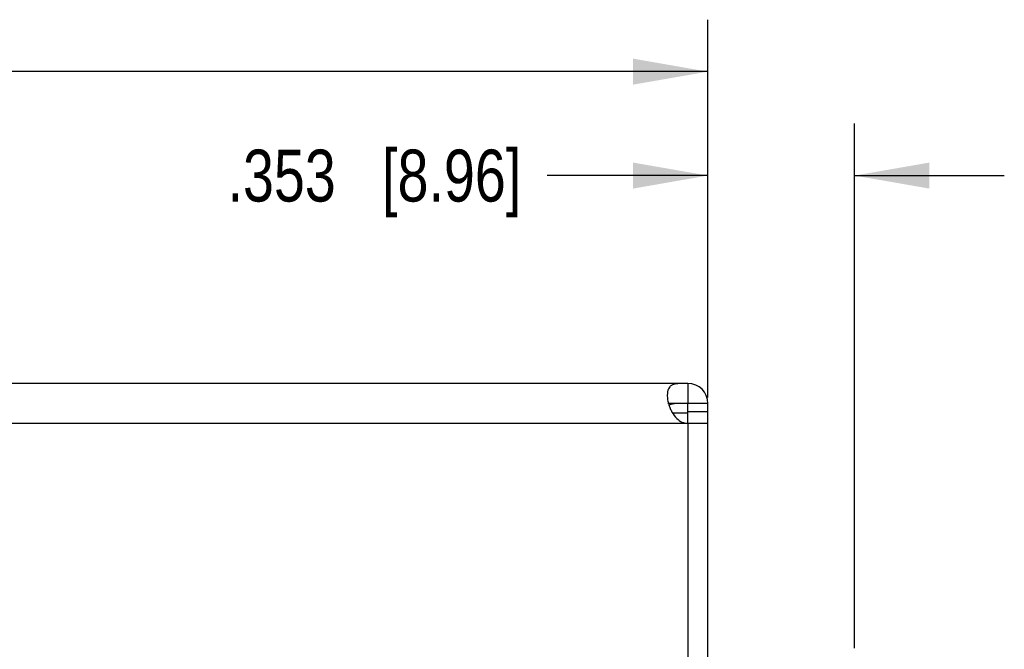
# Model space of a CAD drawing. Header units: inches. Extents: x 0 to 34, y 0 to 22.
# Tile 23 of 79: x 20.9 to 23.3, y 9.1 to 10.6. Entities that reach past the tile are written whole.
import ezdxf

# ---------------------------------------------------------------- set-up
doc = ezdxf.new("R2010")
doc.units = ezdxf.units.IN
doc.header["$LTSCALE"] = 1.87
doc.header["$MEASUREMENT"] = 0
doc.layers.get('0').update_dxf_attribs({"linetype": 'CONTINUOUS'})
doc.layers.add('DIMENSIONS', color=7, linetype='CONTINUOUS')
doc.styles.get("Standard").update_dxf_attribs({"font": 'txt', "width": 0.8})
doc.dimstyles.new('DIMSTYLE_1', dxfattribs={"dimtxt": 0.125, "dimasz": 0.18, "dimexe": 0.18, "dimexo": 0.0625, "dimgap": 0.09, "dimtad": 0, "dimtih": 1, "dimtoh": 1, "dimdec": 3, "dimzin": 4, "dimdsep": 46, "dimtxsty": 'STANDARD', "dimblk": '_FILLED', "dimblk1": '_FILLED', "dimblk2": '_FILLED', "dimcen": 0.09, "dimadec": 0, "dimazin": 0, "dimtp": 0.01, "dimtm": 0.01, "dimtfac": 1, "dimtdec": 3, "dimtofl": 0, "dimtmove": 0, "dimatfit": 3, "dimldrblk": '_FILLED', "dimfxl": 1, "dimtolj": 1, "dimtzin": 4, "dimarcsym": 0})

# ---------------------------------------------------------------- blocks, each defined once
blk = doc.blocks.new('_FILLED')
at = {"color": 0, "linetype": 'BYBLOCK'}
blk.add_solid([(0, 0), (-1, 0.174), (-1, -0.174)], dxfattribs=at)
blk = doc.blocks.new('*D2')
at = {"layer": 'DIMENSIONS', "color": 2, "linetype": 'CONTINUOUS'}
for p, q in [((22.5517, 9.6943), (22.5517, 10.3529)), ((22.9045, 9.0913), (22.9045, 10.3529)), ((22.5517, 10.2279), (22.1653, 10.2279)), ((22.9045, 10.2279), (23.2645, 10.2279))]:
    blk.add_line(p, q, dxfattribs=at)
at = {"layer": 'DIMENSIONS', "color": 2, "linetype": 'CONTINUOUS', "xscale": 0.18, "yscale": 0.18, "zscale": 0.18}
blk.add_blockref('_FILLED', (22.5517, 10.2279), dxfattribs=at)
at = {"layer": 'DIMENSIONS', "color": 2, "linetype": 'CONTINUOUS', "xscale": 0.18, "yscale": 0.18, "zscale": 0.18, "rotation": 180}
blk.add_blockref('_FILLED', (22.9045, 10.2279), dxfattribs=at)
at = {"layer": 'DIMENSIONS', "color": 2, "linetype": 'CONTINUOUS', "insert": (22.1028, 10.2904), "char_height": 0.125, "width": 1.125, "attachment_point": 3, "line_spacing_factor": 0.9}
blk.add_mtext('.353{\\Ftxt.shx;\\W1.000000;\\H0.125000; }[8.96]', dxfattribs=at)
blk = doc.blocks.new('*D3')
at = {"layer": 'DIMENSIONS', "color": 2, "linetype": 'CONTINUOUS'}
for p, q in [((14.4917, 9.6901), (14.4917, 10.6029)), ((22.5517, 9.6943), (22.5517, 10.6029)), ((14.4917, 10.4779), (17.7467, 10.4779)), ((22.5517, 10.4779), (19.2967, 10.4779))]:
    blk.add_line(p, q, dxfattribs=at)
at = {"layer": 'DIMENSIONS', "color": 2, "linetype": 'CONTINUOUS', "xscale": 0.18, "yscale": 0.18, "zscale": 0.18, "rotation": 180}
blk.add_blockref('_FILLED', (14.4917, 10.4779), dxfattribs=at)
at = {"layer": 'DIMENSIONS', "color": 2, "linetype": 'CONTINUOUS', "xscale": 0.18, "yscale": 0.18, "zscale": 0.18}
blk.add_blockref('_FILLED', (22.5517, 10.4779), dxfattribs=at)
at = {"layer": 'DIMENSIONS', "color": 2, "linetype": 'CONTINUOUS', "insert": (18.5217, 10.5404), "char_height": 0.125, "width": 1.425, "attachment_point": 2, "line_spacing_factor": 0.9}
blk.add_mtext('8.060{\\Ftxt.shx;\\W1.000000;\\H0.125000; }[204.72]', dxfattribs=at)

msp = doc.modelspace()

# ---------------------------------------------------------------- linework, layer by layer
at = {"color": 7, "linetype": 'CONTINUOUS'}
for p, q in [((22.5037, 9.7278), (14.9322, 9.7278)), ((22.5037, 9.6798), (22.4557, 9.6798)), ((22.4986, 9.6798), (22.4819, 9.6797)), ((22.5037, 9.6798), (22.4986, 9.6798)), ((22.5037, 9.6318), (22.5037, 9.6798)), ((22.5517, 7.9308), (22.5517, 9.6798)), ((22.4666, 9.6568), (22.5037, 9.6568)), ((22.5517, 9.6599), (22.5037, 9.6599)), ((22.5517, 9.6318), (22.5037, 9.6318))]:
    msp.add_line(p, q, dxfattribs=at)
at = {"color": 9, "linetype": 'CONTINUOUS'}
for p, q in [((22.5037, 9.7278), (22.5037, 9.6798)), ((22.5517, 9.6798), (22.5037, 9.6798)), ((22.5037, 9.6318), (14.9322, 9.6318)), ((22.5037, 9.6318), (22.5037, 7.9308))]:
    msp.add_line(p, q, dxfattribs=at)
at = {"color": 7, "linetype": 'CONTINUOUS'}
msp.add_arc((22.5037, 9.6798), 0.048, 0, 90, dxfattribs=at)
for points, knots in [([(22.5037, 9.7278), (22.4997, 9.7278), (22.492, 9.7278), (22.4815, 9.7276), (22.4726, 9.7267), (22.4654, 9.7244), (22.4599, 9.7203), (22.4563, 9.7146), (22.4544, 9.7076), (22.454, 9.7024), (22.454, 9.6997)], [0, 0, 0, 0, 0.181097, 0.341201, 0.473024, 0.58081, 0.675683, 0.771165, 0.877602, 1, 1, 1, 1]), ([(22.454, 9.6997), (22.454, 9.696), (22.4547, 9.6881), (22.4566, 9.6804), (22.4578, 9.6764)], [0, 0, 0, 0, 0.470711, 1, 1, 1, 1]), ([(22.4578, 9.6764), (22.4587, 9.6735), (22.4609, 9.6675), (22.4666, 9.656), (22.4725, 9.6479), (22.4773, 9.6434)], [0, 0, 0, 0, 0.239062, 0.48775, 1, 1, 1, 1]), ([(22.4819, 9.6797), (22.4796, 9.6796), (22.4751, 9.6794), (22.4687, 9.6787), (22.4631, 9.6774), (22.4597, 9.6758), (22.4584, 9.6748)], [0, 0, 0, 0, 0.285381, 0.550532, 0.789164, 1, 1, 1, 1]), ([(22.4773, 9.6434), (22.4808, 9.64), (22.487, 9.6356), (22.4963, 9.6324), (22.5012, 9.6318), (22.5037, 9.6318)], [0, 0, 0, 0, 0.499048, 0.749561, 1, 1, 1, 1])]:
    msp.add_open_spline(points, degree=3, knots=knots, dxfattribs=at)

# ---------------------------------------------------------------- dimensions: what is measured, and where the dimension line sits
at = {"layer": 'DIMENSIONS', "color": 2, "linetype": 'CONTINUOUS'}
dim = msp.add_linear_dim(base=(22.5517, 10.4779), p1=(14.4917, 9.6901), p2=(22.5517, 9.6943), dimstyle='DIMSTYLE_1', dxfattribs=at)
dim.commit()
dim.dimension.update_dxf_attribs({"geometry": '*D3', "text_midpoint": (18.3717, 10.4779), "dimtype": 160})
dim = msp.add_linear_dim(base=(22.5517, 10.2279), p1=(22.9045, 9.0913), p2=(22.5517, 9.6943), angle=180, dimstyle='DIMSTYLE_1', dxfattribs=at)
dim.commit()
dim.dimension.update_dxf_attribs({"geometry": '*D2', "text_midpoint": (21.2903, 10.2279), "dimtype": 160})

doc.saveas('drawing.dxf')
